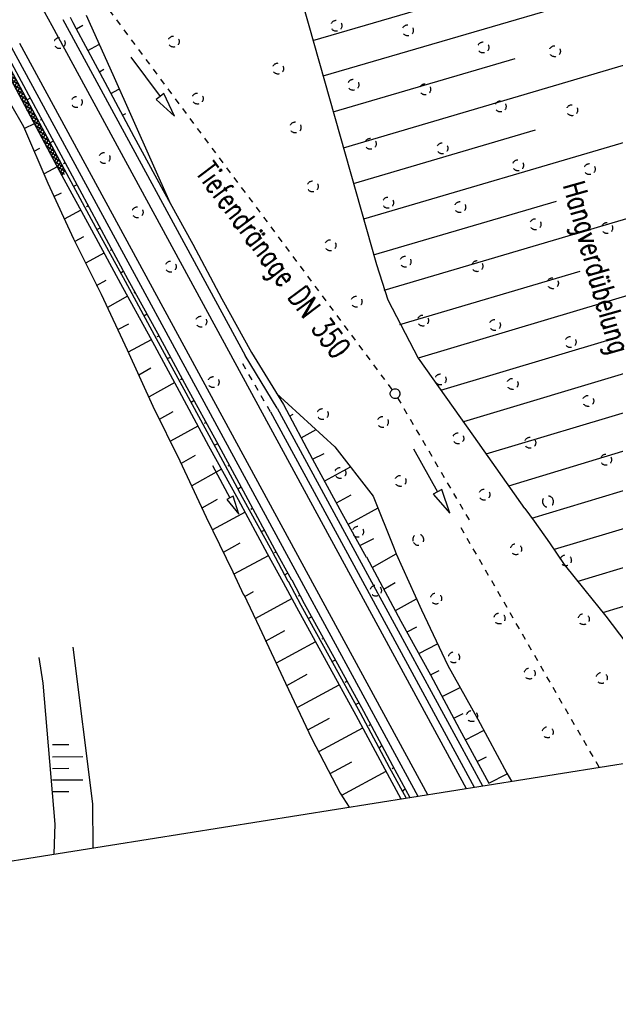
# Model space of a CAD drawing. Extents: x 447827 to 448299, y 438389 to 439851.
# Tile 4 of 116: x 448040 to 448088, y 438677 to 438758. Entities that reach past the tile are written whole.
import ezdxf

# ---------------------------------------------------------------- set-up
doc = ezdxf.new("R2010")
doc.units = 0
doc.header["$LTSCALE"] = 2
doc.header["$MEASUREMENT"] = 0
for name, pattern in [('ACAD_ISO03W100', [0.5, 0.25, -0.25]), ('AUSGEZOGEN', [0]), ('PUNKTX2', [0.5, 0.25, -0.25])]:
    doc.linetypes.add(name, pattern=pattern)
doc.layers.get('0').update_dxf_attribs({"linetype": 'AUSGEZOGEN'})
for name, color, linetype in [('DB-Bestand', 8, 'CONTINUOUS'), ('DB-Boeschungen', 15, 'CONTINUOUS'), ('DB-Hangverdübelung', 15, 'CONTINUOUS'), ('DB-Tiefendraenage', 15, 'CONTINUOUS'), ('DB-Tiefendränage', 15, 'CONTINUOUS'), ('DB-TIEFENDRÄNAGE-SCHRIFT', 15, 'CONTINUOUS'), ('DB-Weg-Boeschungen', 15, 'CONTINUOUS'), ('DB-Wegboeschungen', 15, 'CONTINUOUS'), ('DB-Wege', 15, 'CONTINUOUS'), ('FBRTOP', 250, 'AUSGEZOGEN'), ('Planeinteilung', 250, 'CONTINUOUS'), ('SCHLITZRINNE', 200, 'AUSGEZOGEN')]:
    doc.layers.add(name, color=color, linetype=linetype)
doc.styles.add('ROMANS', font='romans.shx', dxfattribs={"width": 0.8})

# ---------------------------------------------------------------- blocks, each defined once
blk = doc.blocks.new('PRIM_AC1_131')
at = {"layer": 'DB-Bestand', "color": 253, "linetype": 'Continuous'}
for points in [[(55.857, 67.729), (56.799, 70.006)], [(54.937, 68.11), (55.44, 69.328)], [(57.607, 67.006), (58.549, 69.283)], [(56.732, 67.367), (57.236, 68.586)], [(58.482, 66.644), (58.986, 67.862)]]:
    blk.add_lwpolyline(points, dxfattribs=at)
blk = doc.blocks.new('*X364')
at = {"color": 0, "linetype": 'ByBlock'}
for p, q in [((425832, -224880), (426413, -224299)), ((426281, -224749), (426866, -224164)), ((426715, -224623), (426397, -224304)), ((426962, -224551), (426642, -224231)), ((426730, -224618), (427320, -224029)), ((427208, -224479), (426887, -224158)), ((427454, -224407), (427132, -224085)), ((427179, -224488), (427773, -223894)), ((427701, -224336), (427377, -224012)), ((427947, -224264), (427622, -223939)), ((427629, -224357), (428227, -223758)), ((428193, -224192), (427867, -223866)), ((428078, -224226), (428680, -223623)), ((428440, -224120), (428112, -223793)), ((428686, -224048), (428357, -223719)), ((428527, -224094), (428881, -223740)), ((428932, -223976), (428602, -223646)), ((423127, -225676), (423690, -225113)), ((423581, -225541), (424146, -224976)), ((424006, -225414), (423702, -225109)), ((424252, -225341), (423946, -225036)), ((424034, -225405), (424599, -224840)), ((424498, -225269), (424191, -224962)), ((424744, -225198), (424436, -224889)), ((424485, -225273), (425053, -224705)), ((424991, -225126), (424681, -224816)), ((425237, -225054), (424926, -224743)), ((424934, -225142), (425506, -224570)), ((425483, -224982), (425171, -224670)), ((425383, -225011), (425960, -224435)), ((425730, -224910), (425416, -224597)), ((425976, -224838), (425661, -224524)), ((426222, -224767), (425906, -224451)), ((426469, -224695), (426152, -224377)), ((420860, -226352), (421411, -225801)), ((421310, -226218), (421013, -225921)), ((421555, -226145), (421257, -225847)), ((421313, -226217), (421867, -225663)), ((421800, -226072), (421502, -225773)), ((422045, -225999), (421746, -225700)), ((421767, -226082), (422323, -225526)), ((422290, -225926), (421991, -225626)), ((422220, -225946), (422779, -225388)), ((422535, -225852), (422235, -225552)), ((422780, -225779), (422479, -225478)), ((422674, -225811), (423235, -225250)), ((423026, -225706), (422724, -225405)), ((423271, -225633), (422968, -225331)), ((423516, -225560), (423213, -225257)), ((423761, -225487), (423457, -225183)), ((419594, -226730), (419302, -226438)), ((419344, -226596), (419588, -226351)), ((419499, -226758), (420044, -226214)), ((419839, -226657), (419547, -226364)), ((420085, -226584), (419791, -226290)), ((419953, -226623), (420500, -226076)), ((420330, -226510), (420035, -226216)), ((420575, -226437), (420280, -226142)), ((420406, -226488), (420956, -225938)), ((420820, -226364), (420524, -226069)), ((421065, -226291), (420769, -225995))]:
    blk.add_line(p, q, dxfattribs=at)
blk = doc.blocks.new('1135297')
blk.add_line((1135, 0), (1135, 297))

msp = doc.modelspace()

# ---------------------------------------------------------------- hatches: boundary and pattern name
at = {"layer": 'SCHLITZRINNE'}
h = msp.add_hatch(dxfattribs=at)
h.set_pattern_fill('_USER', color=256, scale=1.5, angle=45, style=0, pattern_type=0)
h.set_pattern_definition([(324.8574, (448134.7023, 438851.6164), (0.86342, 1.226583), [])])
edge = h.paths.add_edge_path()
edge.add_line((448125.443, 438906.454), (448125.936, 438906.533))
edge.add_line((448125.936, 438906.533), (448126.04, 438905.88))
edge.add_arc((261507.524, 409202.339), 188967.645, 9.03995391, 9.04374407, ccw=False)
edge.add_line((448128.005, 438893.535), (448131.933, 438868.846))
edge.add_line((448131.933, 438868.846), (448133.254, 438860.539))
edge.add_arc((449371.197, 439057.494), 1253.513, 189.039943, 189.277818)
edge.add_arc((454072.816, 439825.545), 6017.453, 189.2778182, 189.3863877)
edge.add_arc((449284.377, 439033.993), 1164.031, 189.386388, 189.87641)
edge.add_arc((450764.431, 439291.676), 2666.349, 189.87641, 190.200181)
edge.add_arc((449881.193, 439132.753), 1768.927, 190.200181, 190.588964)
edge.add_arc((450188.848, 439190.268), 2081.912, 190.588964, 190.947332)
edge.add_arc((450096.336, 439172.374), 1987.685, 190.947332, 191.307685)
edge.add_arc((450103.529, 439173.812), 1995.02, 191.307685, 191.667375)
edge.add_arc((450113.912, 439175.956), 2005.623, 191.667375, 192.024165)
edge.add_arc((450128.354, 439179.032), 2020.389, 192.024165, 192.37965)
edge.add_arc((450121.636, 439177.558), 2013.511, 192.37965, 192.73712)
edge.add_arc((450090.705, 439170.566), 1981.8, 192.73712, 193.097438)
edge.add_arc((450089.716, 439170.336), 1980.784, 193.097438, 193.45758)
edge.add_arc((450128.145, 439179.532), 2020.298, 193.45758, 193.814181)
edge.add_arc((450131.046, 439180.245), 2023.285, 193.814181, 194.170205)
edge.add_arc((450093.866, 439170.858), 1984.938, 194.170205, 194.529652)
edge.add_arc((450094.254, 439170.958), 1985.339, 194.529652, 194.889491)
edge.add_arc((450121.506, 439178.204), 2013.538, 194.889491, 195.246802)
edge.add_arc((450124.649, 439179.061), 2016.795, 195.246802, 195.602873)
edge.add_arc((450111.382, 439175.356), 2003.021, 195.602873, 195.960167)
edge.add_arc((450101.557, 439172.546), 1992.802, 195.960167, 196.3197)
edge.add_arc((450106.363, 439173.953), 1997.81, 196.3197, 196.678782)
edge.add_arc((450107.837, 439174.395), 1999.349, 196.678782, 197.03752)
edge.add_arc((450104.436, 439173.352), 1995.791, 197.03752, 197.396578)
edge.add_arc((450113.998, 439176.348), 2005.812, 197.396578, 197.753665)
edge.add_arc((450121.006, 439178.592), 2013.17, 197.753665, 198.110098)
edge.add_arc((450117.03, 439177.292), 2008.988, 198.110098, 198.467563)
edge.add_arc((450103.872, 439172.898), 1995.115, 198.467563, 198.826268)
edge.add_arc((450099.455, 439171.391), 1990.448, 198.826268, 199.185784)
edge.add_arc((450113.542, 439176.293), 2005.364, 199.185784, 199.54396)
edge.add_arc((450116.79, 439177.446), 2008.81, 199.54396, 199.90126)
edge.add_arc((450108.06, 439174.286), 1999.526, 199.90126, 200.259389)
edge.add_arc((450108.407, 439174.414), 1999.896, 200.259389, 200.617742)
edge.add_arc((450110.76, 439175.299), 2002.409, 200.617742, 200.975871)
edge.add_arc((450111.887, 439175.731), 2003.616, 200.975871, 201.333691)
edge.add_arc((450111.742, 439175.674), 2003.46, 201.333691, 201.691524)
edge.add_arc((450110.583, 439175.213), 2002.213, 201.691524, 202.04953)
edge.add_arc((450111.609, 439175.629), 2003.32, 202.04953, 202.407437)
edge.add_arc((450109.603, 439174.802), 2001.151, 202.407437, 202.765839)
edge.add_arc((450106.414, 439173.464), 1997.693, 202.765839, 203.100071)
edge.add_line((448125.443, 438906.454), (448125.547, 438905.801))
edge.add_arc((261507.369, 409202.315), 188967.302, 9.03995391, 9.04374407, ccw=False)
edge.add_line((448127.511, 438893.456), (448131.439, 438868.767))
edge.add_line((448131.439, 438868.767), (448132.715, 438860.746))
h = msp.add_hatch(dxfattribs=at)
h.set_pattern_fill('_USER', color=256, scale=1.5, angle=45, style=0, pattern_type=0)
h.set_pattern_definition([(326.72764, (448148.0771, 438778.445), (0.822929, 1.254108), [])])
edge = h.paths.add_edge_path()
edge.add_line((448125.936, 438906.533), (448126.04, 438905.88))
edge.add_arc((261507.524, 409202.339), 188967.645, 9.03995391, 9.04374407, ccw=False)
edge.add_line((448128.005, 438893.535), (448131.933, 438868.846))
edge.add_line((448131.933, 438868.846), (448133.254, 438860.539))
edge.add_arc((449371.197, 439057.494), 1253.513, 189.039943, 189.277818)
edge.add_arc((454072.816, 439825.545), 6017.453, 189.2778182, 189.3863877)
edge.add_arc((449284.377, 439033.993), 1164.031, 189.386388, 189.87641)
edge.add_arc((450764.431, 439291.676), 2666.349, 189.87641, 190.200181)
edge.add_arc((449881.193, 439132.753), 1768.927, 190.200181, 190.588964)
edge.add_arc((450188.848, 439190.268), 2081.912, 190.588964, 190.947332)
edge.add_arc((450096.336, 439172.374), 1987.685, 190.947332, 191.307685)
edge.add_arc((450103.529, 439173.812), 1995.02, 191.307685, 191.667375)
edge.add_arc((450113.912, 439175.956), 2005.623, 191.667375, 192.024165)
edge.add_arc((450128.354, 439179.032), 2020.389, 192.024165, 192.37965)
edge.add_arc((450121.636, 439177.558), 2013.511, 192.37965, 192.73712)
edge.add_arc((450090.705, 439170.566), 1981.8, 192.73712, 193.097438)
edge.add_arc((450089.716, 439170.336), 1980.784, 193.097438, 193.45758)
edge.add_arc((450128.145, 439179.532), 2020.298, 193.45758, 193.814181)
edge.add_arc((450131.046, 439180.245), 2023.285, 193.814181, 194.170205)
edge.add_arc((450093.866, 439170.858), 1984.938, 194.170205, 194.529652)
edge.add_arc((450094.254, 439170.958), 1985.339, 194.529652, 194.889491)
edge.add_arc((450121.506, 439178.204), 2013.538, 194.889491, 195.246802)
edge.add_arc((450124.649, 439179.061), 2016.795, 195.246802, 195.602873)
edge.add_arc((450111.382, 439175.356), 2003.021, 195.602873, 195.960167)
edge.add_arc((450101.557, 439172.546), 1992.802, 195.960167, 196.3197)
edge.add_arc((450106.363, 439173.953), 1997.81, 196.3197, 196.678782)
edge.add_arc((450107.837, 439174.395), 1999.349, 196.678782, 197.03752)
edge.add_arc((450104.436, 439173.352), 1995.791, 197.03752, 197.396578)
edge.add_arc((450113.998, 439176.348), 2005.812, 197.396578, 197.753665)
edge.add_arc((450121.006, 439178.592), 2013.17, 197.753665, 198.110098)
edge.add_arc((450117.03, 439177.292), 2008.988, 198.110098, 198.467563)
edge.add_arc((450103.872, 439172.898), 1995.115, 198.467563, 198.826268)
edge.add_arc((450099.455, 439171.391), 1990.448, 198.826268, 199.185784)
edge.add_arc((450113.542, 439176.293), 2005.364, 199.185784, 199.54396)
edge.add_arc((450116.79, 439177.446), 2008.81, 199.54396, 199.90126)
edge.add_arc((450108.06, 439174.286), 1999.526, 199.90126, 200.259389)
edge.add_arc((450108.407, 439174.414), 1999.896, 200.259389, 200.617742)
edge.add_arc((450110.76, 439175.299), 2002.409, 200.617742, 200.975871)
edge.add_arc((450111.887, 439175.731), 2003.616, 200.975871, 201.333691)
edge.add_arc((450111.742, 439175.674), 2003.46, 201.333691, 201.691524)
edge.add_arc((450110.583, 439175.213), 2002.213, 201.691524, 202.04953)
edge.add_arc((450111.609, 439175.629), 2003.32, 202.04953, 202.407437)
edge.add_arc((450109.603, 439174.802), 2001.151, 202.407437, 202.765839)
edge.add_arc((450106.414, 439173.464), 1997.693, 202.765839, 203.100071)
edge.add_arc((450188.848, 439190.268), 2082.412, 190.799627, 190.947332)
edge.add_arc((450096.336, 439172.374), 1988.185, 190.947332, 191.307685)
edge.add_arc((450103.529, 439173.812), 1995.52, 191.307685, 191.667375)
edge.add_arc((450113.912, 439175.956), 2006.123, 191.667375, 192.024165)
edge.add_arc((450128.354, 439179.032), 2020.889, 192.024165, 192.37965)
edge.add_arc((450121.636, 439177.558), 2014.011, 192.37965, 192.469296)

# ---------------------------------------------------------------- linework, layer by layer
at = {"layer": 'DB-Bestand', "linetype": 'Continuous'}
for p, q in [((448044.008, 438706.545), (448045.602, 438693.804)), ((448041.614, 438703.619), (448041.275, 438705.706)), ((448042.582, 438692.147), (448041.614, 438703.619)), ((448045.602, 438693.804), (448045.643, 438690.214)), ((448042.504, 438689.715), (448042.582, 438692.147))]:
    msp.add_line(p, q, dxfattribs=at)
at = {"layer": 'DB-Boeschungen', "linetype": 'Continuous'}
for p, q in [((448057.031, 438778.973), (448063.218, 438757.12)), ((448093.952, 438761.643), (448064.359, 438753.007)), ((448063.536, 438755.907), (448078.308, 438760.221)), ((448063.218, 438757.12), (448068.72, 438737.685)), ((448095.638, 438755.9), (448066.013, 438747.156)), ((448065.182, 438750.106), (448080.003, 438754.429)), ((448097.332, 438750.108), (448067.659, 438741.355)), ((448066.836, 438744.256), (448081.648, 438748.628)), ((448099.067, 438744.373), (448069.304, 438735.554)), ((448068.481, 438738.455), (448083.343, 438742.835)), ((448100.753, 438738.63), (448072.113, 438730.062)), ((448068.72, 438737.685), (448069.642, 438734.802)), ((448070.61, 438732.791), (448085.275, 438737.136)), ((448069.642, 438734.802), (448072.113, 438730.062)), ((448102.488, 438732.896), (448075.782, 438724.876)), ((448073.952, 438727.445), (448087.788, 438731.592)), ((448072.113, 438730.062), (448076.601, 438723.702)), ((448104.223, 438727.162), (448079.459, 438719.641)), ((448077.621, 438722.259), (448090.49, 438726.132)), ((448076.601, 438723.702), (448080.758, 438717.827)), ((448105.965, 438721.358), (448083.175, 438714.479)), ((448081.345, 438717.039), (448093.215, 438720.633)), ((448080.772, 438717.831), (448081.533, 438716.784)), ((448081.533, 438716.784), (448082.784, 438715.035)), ((448107.724, 438715.621), (448087.105, 438709.342)), ((448082.784, 438715.035), (448083.988, 438713.271)), ((448085.117, 438711.903), (448095.973, 438715.22)), ((448083.988, 438713.271), (448085.665, 438711.187)), ((448085.665, 438711.187), (448087.356, 438709.055)), ((448087.356, 438709.055), (448089, 438706.908))]:
    msp.add_line(p, q, dxfattribs=at)
at = {"layer": 'DB-Hangverdübelung', "linetype": 'PUNKTX2'}
for centre, start_param, end_param in [((448065.449, 438757.103), 2.557664, 8.840849), ((448071.26, 438756.729), 2.557664, 8.840849), ((448042.936, 438755.697), 2.557664, 8.840849), ((448052.211, 438755.817), 2.557664, 8.840849), ((448077.398, 438755.337), 2.557664, 8.840849), ((448083.219, 438755.031), 2.557664, 8.840849), ((448060.707, 438753.625), 2.557664, 8.840849), ((448066.826, 438752.297), 2.557664, 8.840849), ((448054.163, 438751.18), 2.557664, 8.840849), ((448072.665, 438751.93), 2.557664, 8.840849), ((448044.329, 438750.895), 2.557664, 8.840849), ((448078.805, 438750.541), 2.557664, 8.840849), ((448084.623, 438750.233), 2.557664, 8.840849), ((448062.122, 438748.831), 2.557664, 8.840849), ((448068.234, 438747.499), 2.557664, 8.840849), ((448046.584, 438746.346), 2.557664, 8.840849), ((448074.07, 438747.131), 2.557664, 8.840849), ((448080.22, 438745.745), 2.557664, 8.840849), ((448086.046, 438745.439), 2.557664, 8.840849), ((448063.522, 438744.029), 2.557664, 8.840849), ((448069.648, 438742.703), 2.557664, 8.840849), ((448075.518, 438742.346), 2.557664, 8.840849), ((448049.279, 438741.926), 2.557664, 8.840849), ((448081.64, 438740.951), 2.557664, 8.840849), ((448087.468, 438740.645), 2.557664, 8.840849), ((448064.964, 438739.242), 2.557664, 8.840849), ((448071.068, 438737.909), 2.557664, 8.840849), ((448076.914, 438737.544), 2.557664, 8.840849), ((448051.974, 438737.507), 2.557664, 8.840849), ((448083.06, 438736.156), 2.557664, 8.840849), ((448067.085, 438734.656), 2.557664, 8.840849), ((448054.453, 438733.024), 2.557664, 8.840849), ((448072.494, 438733.116), 2.557664, 8.840849), ((448078.342, 438732.752), 2.557664, 8.840849), ((448084.497, 438731.367), 2.557664, 8.840849), ((448055.458, 438728.108), 2.557664, 8.840849), ((448073.925, 438728.326), 2.557664, 8.840849), ((448079.776, 438727.962), 2.557664, 8.840849), ((448085.934, 438726.578), 2.557664, 8.840849), ((448064.331, 438725.505), 2.557664, 8.840849), ((448069.223, 438724.859), 2.557664, 8.840849), ((448075.363, 438723.537), 2.557664, 8.840849), ((448081.215, 438723.174), 2.557664, 8.840849), ((448087.378, 438721.791), 2.557664, 8.840849), ((448065.768, 438720.716), 2.557664, 8.840849), ((448070.662, 438720.07), 2.557664, 8.840849), ((448077.483, 438718.954), 2.557664, 8.840849), ((448082.661, 438718.388), 4.274313, 7.316981), ((448082.661, 438718.388), 1.034339, 4.273769), ((448067.211, 438715.929), 2.557664, 8.840849), ((448072.108, 438715.284), 3.982931, 7.608363), ((448072.108, 438715.284), 1.325723, 3.982384), ((448080.066, 438714.513), 2.750434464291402, 9.033619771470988), ((448084.112, 438713.603), 2.750434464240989, 9.033619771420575), ((448068.66, 438711.143), 2.750434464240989, 9.033619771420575), ((448073.559, 438710.499), 2.750434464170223, 9.033619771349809), ((448078.716, 438708.878), 2.750434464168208, 9.033619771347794), ((448085.569, 438708.82), 2.750434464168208, 9.033619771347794), ((448075.016, 438705.716), 2.750434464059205, 9.03361977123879), ((448081.17, 438704.398), 2.750434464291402, 9.033619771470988), ((448087.032, 438704.039), 2.750434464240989, 9.033619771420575), ((448076.478, 438700.935), 2.750434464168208, 9.033619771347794), ((448082.636, 438699.618), 2.750434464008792, 9.033619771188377)]:
    msp.add_ellipse(centre, major_axis=(-0.318, 0.318), ratio=1, start_param=start_param, end_param=end_param, dxfattribs=at)
at = {"layer": 'DB-Tiefendraenage', "linetype": 'ACAD_ISO03W100'}
msp.add_line((448086.824, 438696.767), (448075.601, 438716.243), dxfattribs=at)
at = {"layer": 'DB-Tiefendränage', "linetype": 'ACAD_ISO03W100'}
for p, q in [((448046.362, 438759.176), (448069.99, 438727.489)), ((448070.432, 438726.823), (448076.469, 438716.51))]:
    msp.add_line(p, q, dxfattribs=at)
at = {"layer": 'DB-Tiefendränage', "linetype": 'Continuous'}
msp.add_ellipse((448070.229, 438727.168), major_axis=(-0.283, 0.283), ratio=1, start_param=2.557664, end_param=8.840849, dxfattribs=at)
at = {"layer": 'DB-TIEFENDRÄNAGE-SCHRIFT', "linetype": 'Continuous'}
for p, q in [((448048.727, 438754.557), (448051.107, 438751.342)), ((448051.107, 438751.342), (448050.785, 438751.104)), ((448050.785, 438751.104), (448052.296, 438749.734)), ((448051.428, 438751.58), (448051.107, 438751.342)), ((448052.296, 438749.734), (448051.428, 438751.58)), ((448071.711, 438722.668), (448073.681, 438719.186)), ((448073.681, 438719.186), (448073.333, 438718.989)), ((448073.333, 438718.989), (448074.667, 438717.446)), ((448074.03, 438719.383), (448073.681, 438719.186)), ((448074.667, 438717.446), (448074.03, 438719.383))]:
    msp.add_line(p, q, dxfattribs=at)
at = {"layer": 'DB-Weg-Boeschungen', "linetype": 'Continuous'}
for p, q in [((448043.804, 438757.799), (448044.022, 438757.378)), ((448044.022, 438757.378), (448044.249, 438756.908)), ((448045.096, 438757.953), (448045.322, 438757.482)), ((448045.322, 438757.482), (448047.364, 438752.895)), ((448044.249, 438756.908), (448046.613, 438752.523)), ((448044.306, 438756.866), (448044.818, 438757.15)), ((448045.245, 438755.091), (448046.129, 438755.585)), ((448039.03, 438754.056), (448041.395, 438749.672)), ((448037.487, 438753.255), (448040, 438748.894)), ((448038.42, 438753.757), (448040.792, 438749.324)), ((448038.75, 438753.911), (448041.114, 438749.527)), ((448046.176, 438753.365), (448046.548, 438753.576)), ((448046.613, 438752.523), (448048.986, 438748.09)), ((448047.364, 438752.895), (448051.899, 438742.712)), ((448047.116, 438751.59), (448047.768, 438751.947)), ((448040.544, 438751.208), (448040.313, 438751.07)), ((448040.792, 438749.324), (448043.108, 438744.932)), ((448041.114, 438749.527), (448043.487, 438745.093)), ((448041.476, 438749.483), (448041.385, 438749.417)), ((448041.395, 438749.672), (448043.768, 438745.239)), ((448048.055, 438749.816), (448048.335, 438749.961)), ((448040, 438748.894), (448041.993, 438744.3)), ((448040.873, 438749.134), (448040.072, 438748.754)), ((448042.415, 438747.708), (448042.184, 438747.57)), ((448048.986, 438748.09), (448051.351, 438743.706)), ((448040.871, 438746.906), (448041.342, 438747.133)), ((448042.743, 438745.633), (448041.67, 438745.058)), ((448043.403, 438745.94), (448043.263, 438745.868)), ((448043.768, 438745.239), (448046.132, 438740.855)), ((448043.108, 438744.932), (448045.53, 438740.506)), ((448043.487, 438745.093), (448045.852, 438740.709)), ((448041.993, 438744.3), (448044.077, 438739.77)), ((448044.343, 438744.165), (448044.062, 438744.02)), ((448051.351, 438743.706), (448053.765, 438739.33)), ((448042.469, 438743.211), (448043.08, 438743.51)), ((448044.671, 438742.091), (448043.317, 438741.371)), ((448045.274, 438742.44), (448045.134, 438742.367)), ((448045.53, 438740.506), (448047.894, 438736.122)), ((448045.852, 438740.709), (448048.266, 438736.333)), ((448046.263, 438740.673), (448045.982, 438740.527)), ((448046.132, 438740.855), (448048.497, 438736.47)), ((448044.077, 438739.77), (448046.309, 438735.263)), ((448044.207, 438739.588), (448044.909, 438739.952)), ((448047.202, 438738.898), (448047.061, 438738.825)), ((448053.765, 438739.33), (448056.137, 438734.896)), ((448046.542, 438738.591), (448045.097, 438737.805)), ((448048.141, 438737.123), (448047.91, 438736.985)), ((448048.497, 438736.47), (448050.911, 438732.094)), ((448045.945, 438735.965), (448046.737, 438736.394)), ((448047.894, 438736.122), (448050.308, 438731.746)), ((448048.266, 438736.333), (448050.631, 438731.949)), ((448046.309, 438735.263), (448048.443, 438730.741)), ((448048.461, 438735.098), (448046.835, 438734.182)), ((448049.122, 438735.405), (448048.981, 438735.332)), ((448056.137, 438734.896), (448058.552, 438730.52)), ((448050.061, 438733.63), (448049.78, 438733.484)), ((448047.675, 438732.392), (448048.566, 438732.837)), ((448050.308, 438731.746), (448052.673, 438727.362)), ((448050.631, 438731.949), (448053.053, 438727.523)), ((448051, 438731.855), (448050.86, 438731.782)), ((448050.911, 438732.094), (448053.284, 438727.661)), ((448050.389, 438731.556), (448048.523, 438730.552)), ((448048.443, 438730.741), (448050.534, 438726.162)), ((448051.981, 438730.137), (448051.7, 438729.992)), ((448058.552, 438730.52), (448061.148, 438726.273)), ((448049.371, 438728.712), (448050.346, 438729.271)), ((448052.309, 438728.063), (448050.212, 438726.921)), ((448052.92, 438728.362), (448052.779, 438728.29)), ((448053.284, 438727.661), (448055.698, 438723.284)), ((448052.673, 438727.362), (448055.046, 438722.928)), ((448053.053, 438727.523), (448055.417, 438723.139)), ((448060.587, 438727.19), (448065.337, 438722.836)), ((448050.534, 438726.162), (448052.71, 438721.697)), ((448053.859, 438726.587), (448053.628, 438726.45)), ((448061.148, 438726.273), (448063.52, 438721.84)), ((448051.06, 438725.081), (448052.175, 438725.713)), ((448061.65, 438725.341), (448061.93, 438725.486)), ((448054.187, 438724.513), (448051.95, 438723.298)), ((448054.847, 438724.82), (448054.707, 438724.747)), ((448062.589, 438723.566), (448063.795, 438724.263)), ((448055.046, 438722.928), (448057.46, 438718.552)), ((448055.417, 438723.139), (448057.782, 438718.755)), ((448055.779, 438723.095), (448055.498, 438722.949)), ((448055.698, 438723.284), (448058.063, 438718.9)), ((448065.337, 438722.836), (448068.453, 438718.824)), ((448052.84, 438721.516), (448054.004, 438722.156)), ((448063.52, 438721.84), (448064.461, 438722.293)), ((448052.71, 438721.697), (448054.851, 438717.126)), ((448055.364, 438721.329), (448056.797, 438718.693)), ((448056.718, 438721.32), (448056.627, 438721.255)), ((448063.52, 438721.84), (448065.885, 438717.456)), ((448064.509, 438720.073), (448066.606, 438721.215)), ((448056.107, 438721.021), (448053.688, 438719.676)), ((448057.061, 438718.837), (448056.797, 438718.693)), ((448057.514, 438717.376), (448057.061, 438718.837)), ((448057.706, 438719.553), (448057.426, 438719.407)), ((448058.063, 438718.9), (448060.428, 438714.516)), ((448065.448, 438718.298), (448066.662, 438718.946)), ((448068.453, 438718.824), (448070.142, 438714.568)), ((448054.528, 438717.885), (448055.783, 438718.59)), ((448056.797, 438718.693), (448056.534, 438718.55)), ((448056.534, 438718.55), (448057.514, 438717.376)), ((448057.46, 438718.552), (448059.825, 438714.168)), ((448057.782, 438718.755), (448060.196, 438714.378)), ((448058.027, 438717.528), (448055.369, 438716.094)), ((448058.638, 438717.827), (448058.497, 438717.754)), ((448065.885, 438717.456), (448067.864, 438713.868)), ((448066.387, 438716.523), (448068.856, 438717.876)), ((448054.851, 438717.126), (448057.026, 438712.661)), ((448059.626, 438716.06), (448059.346, 438715.914)), ((448056.266, 438714.262), (448057.612, 438715.032)), ((448067.368, 438714.805), (448068.491, 438715.388)), ((448059.905, 438713.978), (448057.107, 438712.472)), ((448059.825, 438714.168), (448061.13, 438711.801)), ((448060.196, 438714.378), (448061.513, 438711.919)), ((448060.566, 438714.285), (448060.425, 438714.212)), ((448060.428, 438714.516), (448061.801, 438712.007)), ((448057.026, 438712.661), (448057.894, 438710.808)), ((448061.497, 438712.559), (448061.266, 438712.422))]:
    msp.add_line(p, q, dxfattribs=at)
at = {"layer": 'DB-Wegboeschungen', "linetype": 'Continuous'}
for p, q in [((448068.36, 438713.031), (448070.32, 438714.141)), ((448070.152, 438714.57), (448070.32, 438714.141)), ((448070.32, 438714.141), (448072.367, 438709.573)), ((448067.897, 438713.878), (448068.337, 438713.075)), ((448068.337, 438713.075), (448070.697, 438708.666)), ((448061.135, 438711.802), (448062.213, 438709.786)), ((448061.524, 438711.922), (448062.569, 438709.968)), ((448061.816, 438712.011), (448062.837, 438710.104)), ((448069.313, 438711.271), (448070.226, 438711.793)), ((448057.917, 438710.814), (448059.185, 438708.131)), ((448058.002, 438710.671), (448058.706, 438711.057)), ((448062.496, 438710.772), (448062.363, 438710.704)), ((448061.85, 438710.499), (448058.821, 438708.844)), ((448062.837, 438710.104), (448065.24, 438705.717)), ((448070.265, 438709.512), (448071.957, 438710.486)), ((448062.213, 438709.786), (448064.617, 438705.399)), ((448062.569, 438709.968), (448064.973, 438705.581)), ((448072.367, 438709.573), (448074.503, 438705.05)), ((448063.449, 438709.013), (448063.182, 438708.877)), ((448070.697, 438708.666), (448073.1, 438704.279)), ((448059.185, 438708.131), (448061.321, 438703.608)), ((448059.685, 438707.039), (448061.266, 438707.901)), ((448071.195, 438707.797), (448071.997, 438708.206)), ((448063.755, 438706.98), (448060.548, 438705.234)), ((448064.401, 438707.254), (448064.268, 438707.186)), ((448072.148, 438706.038), (448073.662, 438706.81)), ((448064.617, 438705.399), (448067.02, 438701.012)), ((448064.973, 438705.581), (448067.377, 438701.194)), ((448065.354, 438705.494), (448065.087, 438705.358)), ((448065.24, 438705.717), (448067.644, 438701.33)), ((448073.1, 438704.279), (448073.813, 438704.642)), ((448074.503, 438705.05), (448076.951, 438700.685)), ((448061.321, 438703.608), (448063.457, 438699.085)), ((448061.412, 438703.429), (448063.082, 438704.337)), ((448066.307, 438703.735), (448066.173, 438703.667)), ((448073.1, 438704.279), (448075.459, 438699.869)), ((448065.66, 438703.462), (448062.275, 438701.625)), ((448074.053, 438702.519), (448075.523, 438703.268)), ((448067.259, 438701.976), (448066.992, 438701.839)), ((448067.377, 438701.194), (448069.736, 438696.784)), ((448067.644, 438701.33), (448070.003, 438696.921)), ((448063.139, 438699.82), (448064.898, 438700.773)), ((448067.02, 438701.012), (448069.38, 438696.603)), ((448075.005, 438700.76), (448075.763, 438701.146)), ((448076.951, 438700.685), (448079.31, 438696.276)), ((448067.565, 438699.943), (448064.047, 438698.038)), ((448068.189, 438700.261), (448068.078, 438700.148)), ((448075.459, 438699.869), (448077.863, 438695.482)), ((448075.958, 438699.001), (448077.428, 438699.75)), ((448063.457, 438699.085), (448065.772, 438694.652)), ((448069.141, 438698.502), (448068.897, 438698.321)), ((448064.955, 438696.256), (448066.714, 438697.209)), ((448076.91, 438697.241), (448077.668, 438697.627)), ((448069.47, 438696.425), (448065.863, 438694.474)), ((448069.38, 438696.603), (448070.696, 438694.201)), ((448069.736, 438696.784), (448071.115, 438694.267)), ((448070.094, 438696.742), (448069.983, 438696.63)), ((448070.003, 438696.921), (448071.429, 438694.317)), ((448077.863, 438695.482), (448079.333, 438696.231)), ((448079.31, 438696.276), (448079.681, 438695.63)), ((448071.047, 438694.983), (448070.802, 438694.802)), ((448065.772, 438694.652), (448066.491, 438693.532))]:
    msp.add_line(p, q, dxfattribs=at)
at = {"layer": 'DB-Wege', "linetype": 'Continuous'}
for p, q in [((448043.193, 438757.6), (448058.032, 438730.264)), ((448042.314, 438757.123), (448066.089, 438713.323)), ((448039.678, 438755.692), (448063.163, 438712.425)), ((448039.019, 438755.334), (448062.432, 438712.201)), ((448060.637, 438725.989), (448058.032, 438730.264)), ((448060.087, 438725.691), (448066.699, 438713.511)), ((448060.637, 438725.989), (448067.308, 438713.698)), ((448066.089, 438713.323), (448076.016, 438695.047)), ((448066.699, 438713.51), (448076.671, 438695.152)), ((448067.308, 438713.697), (448077.326, 438695.256)), ((448063.163, 438712.425), (448072.874, 438694.547)), ((448062.431, 438712.2), (448072.088, 438694.422))]:
    msp.add_line(p, q, dxfattribs=at)
at = {"layer": 'DB-Wege', "linetype": 'PUNKTX2'}
msp.add_line((448060.087, 438725.691), (448057.592, 438730.025), dxfattribs=at)
at = {"layer": 'DB-Wege', "linetype": 'Continuous'}
msp.add_ellipse((448216.771, 438851.819), major_axis=(-39.723, 194.485), ratio=1, start_param=1.66585, end_param=1.866623, dxfattribs=at)
at = {"layer": 'FBRTOP'}
for points in [[(448034.372, 439384.926, -0.000001), (448050.087, 439286.169, -0.000002), (448057.944, 439236.79)], [(448068.197, 439390.308, -0.000001), (448083.912, 439291.551, -0.000002), (448091.769, 439242.172)], [(448115.34, 439094.036, 0.000001), (448125.161, 439032.313, -0.000001), (448134.983, 438970.589, -0.000001), (448138.911, 438945.9, 0.000002), (448142.84, 438921.21, 0.000007), (448144.804, 438908.866, -0.000017), (448146.769, 438896.521), (448150.697, 438871.831), (448152.012, 438863.563, 0.001038), (448152.834, 438858.467, 0.000474), (448154.667, 438847.31, 0.002138), (448156.319, 438837.578, 0.001413), (448158.922, 438822.873, 0.001696), (448161.067, 438811.177, 0.001564), (448163.477, 438798.508, 0.001572), (448165.867, 438786.358, 0.001569), (448168.337, 438774.202, 0.001557), (448170.877, 438762.094, 0.001551), (448173.501, 438749.958, 0.00156), (448176.207, 438737.813, 0.001572), (448178.966, 438725.78, 0.001571), (448181.798, 438713.778, 0.000235), (448182.237, 438711.949, 0.001553)], [(448081.515, 439088.654, 0.000001), (448091.337, 439026.931, -0.000001), (448101.158, 438965.207, -0.000001), (448105.087, 438940.518, 0.000002), (448109.015, 438915.828, 0.000007), (448110.98, 438903.483, -0.000017), (448112.944, 438891.138), (448116.872, 438866.45), (448118.199, 438858.111, 0.001038), (448119.033, 438852.94, 0.000474), (448120.894, 438841.612, 0.002138), (448122.571, 438831.731, 0.001412), (448125.216, 438816.789, 0.001697), (448127.398, 438804.894, 0.001564), (448129.85, 438792.003, 0.001572), (448132.281, 438779.643, 0.001569), (448134.794, 438767.276, 0.001557), (448137.377, 438754.96, 0.001551), (448140.047, 438742.614, 0.00156), (448142.799, 438730.259, 0.001572), (448145.606, 438718.019, 0.001476), (448148.31, 438706.551, 0.001556)]]:
    msp.add_lwpolyline(points, format="xyb", dxfattribs=at)

# ---------------------------------------------------------------- block references
at = {"linetype": 'Continuous', "rotation": 292.5882868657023}
msp.add_blockref('PRIM_AC1_131', (447958.381, 438723.185), dxfattribs=at)
at = {"layer": 'DB-Weg-Boeschungen', "linetype": 'Continuous', "xscale": 0.001000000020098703, "yscale": 0.0009999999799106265, "zscale": 0.001, "rotation": 281.5433552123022}
msp.add_blockref('*X364', (448176.724, 439210.001), dxfattribs=at)
at = {"layer": 'Planeinteilung', "linetype": 'Continuous', "rotation": 279.041149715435}
msp.add_blockref('1135297', (447827.116, 439804.721), dxfattribs=at)

# ---------------------------------------------------------------- texts
at = {"layer": 'DB-Hangverdübelung', "linetype": 'Continuous', "style": 'ROMANS', "oblique": 360, "width": 0.7}
msp.add_text('Hangverdübelung', height=1.8, rotation=285.54335, dxfattribs=at).set_placement((448083.876, 438744.125))
at = {"layer": 'DB-TIEFENDRÄNAGE-SCHRIFT', "linetype": 'Continuous', "style": 'ROMANS', "oblique": 360, "width": 0.7}
msp.add_text('Tiefendränage DN 350', height=1.8, rotation=306.54336, dxfattribs=at).set_placement((448053.948, 438745.139))

doc.saveas('drawing.dxf')
